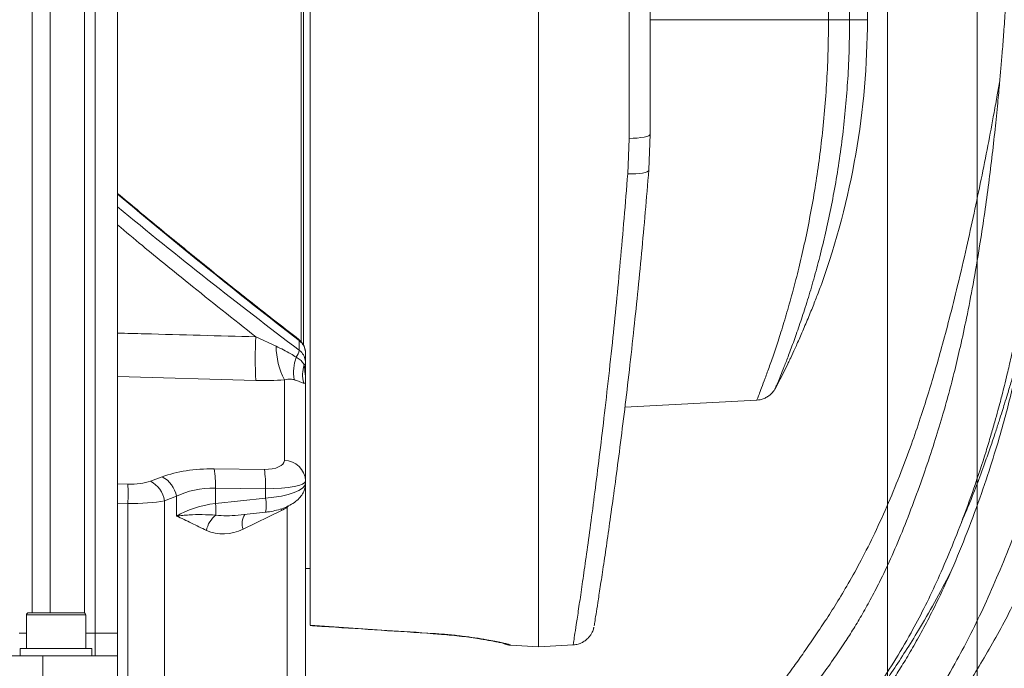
# Model space of a CAD drawing. Header units: millimetres. Extents: x 0 to 8410, y 0 to 5940.
# Tile 112 of 256: x 3478 to 3698, y 1733 to 1878. Entities that reach past the tile are written whole.
import ezdxf

# ---------------------------------------------------------------- set-up
doc = ezdxf.new("R2010")
doc.units = ezdxf.units.MM
doc.header["$LTSCALE"] = 10
doc.styles.add('SLDTEXTSTYLE0', font='TXT', dxfattribs={"width": 0.605})
doc.dimstyles.new('SLDDIMSTYLE0', dxfattribs={"dimtxt": 50, "dimasz": 50, "dimexe": 0, "dimexo": 0.0625, "dimgap": 12.5, "dimtad": 1, "dimtoh": 1, "dimdec": 1, "dimrnd": 1e-09, "dimzin": 12, "dimdsep": 46, "dimtxsty": 'SLDTEXTSTYLE0', "dimsah": 1, "dimcen": 0.09, "dimadec": 0, "dimazin": 0, "dimtfac": 1, "dimtofl": 0, "dimtmove": 0, "dimatfit": 3, "dimfxl": 0, "dimfrac": 2, "dimtolj": 1, "dimtzin": 12, "dimarcsym": 0})
doc.dimstyles.new('SLDDIMSTYLE2', dxfattribs={"dimtxt": 50, "dimasz": 50, "dimexe": 0, "dimexo": 0.0625, "dimgap": 12.5, "dimtad": 1, "dimtoh": 1, "dimdec": 1, "dimrnd": 1e-09, "dimzin": 12, "dimdsep": 46, "dimtxsty": 'SLDTEXTSTYLE0', "dimsah": 1, "dimcen": 0.09, "dimadec": 0, "dimazin": 0, "dimtfac": 1, "dimtofl": 0, "dimtmove": 0, "dimatfit": 3, "dimfxl": 0, "dimfrac": 2, "dimtolj": 1, "dimtzin": 12, "dimarcsym": 0})

# ---------------------------------------------------------------- blocks, each defined once
blk = doc.blocks.new('*D23')
at = {"color": 7, "linetype": 'Continuous', "lineweight": 0}
for p, q in [((3671.8, 2078.39), (3671.8, 1024.66)), ((3434.8, 1247.6), (3434.8, 1024.66)), ((3434.8, 1039.66), (3671.8, 1039.66)), ((3671.8, 1039.66), (4144.45, 1039.66))]:
    blk.add_line(p, q, dxfattribs=at)
for points in [[(3434.8, 1039.66), (3484.8, 1032.16), (3484.8, 1047.16)], [(3671.8, 1039.66), (3621.8, 1047.16), (3621.8, 1032.16)]]:
    blk.add_solid(points, dxfattribs=at)
at = {"color": 7, "linetype": 'Continuous', "lineweight": 0, "char_height": 50, "attachment_point": 1, "style": 'SLDTEXTSTYLE0'}
for s, insert in [(' (2x M8)', (3876.76, 1104.11)), ('237', (3762.19, 1104.11))]:
    blk.add_mtext(s, dxfattribs=dict(at, insert=insert))
blk = doc.blocks.new('*D24')
at = {"color": 7, "linetype": 'Continuous', "lineweight": 0}
for p, q in [((3691.8, 2378.39), (3691.8, 1122.08)), ((3671.8, 2078.39), (3671.8, 1122.08)), ((3671.8, 1137.08), (3571.8, 1137.08)), ((3671.8, 1137.08), (3691.8, 1137.08)), ((3691.8, 1137.08), (4112.05, 1137.08))]:
    blk.add_line(p, q, dxfattribs=at)
for points in [[(3671.8, 1137.08), (3621.8, 1144.58), (3621.8, 1129.58)], [(3691.8, 1137.08), (3741.8, 1129.58), (3741.8, 1144.58)]]:
    blk.add_solid(points, dxfattribs=at)
at = {"color": 7, "linetype": 'Continuous', "lineweight": 0, "char_height": 50, "attachment_point": 1, "style": 'SLDTEXTSTYLE0'}
for s, insert in [(' (2x M8)', (3844.36, 1201.53)), ('20', (3767.98, 1201.53))]:
    blk.add_mtext(s, dxfattribs=dict(at, insert=insert))
blk = doc.blocks.new('*D25')
at = {"color": 7, "linetype": 'Continuous', "lineweight": 0}
for p, q in [((3699.8, 2693.39), (3699.8, 1221.93)), ((3671.8, 2078.39), (3671.8, 1221.93)), ((3671.8, 1236.93), (3571.8, 1236.93)), ((3671.8, 1236.93), (3699.8, 1236.93)), ((3699.8, 1236.93), (4112.05, 1236.93))]:
    blk.add_line(p, q, dxfattribs=at)
for points in [[(3671.8, 1236.93), (3621.8, 1244.43), (3621.8, 1229.43)], [(3699.8, 1236.93), (3749.8, 1229.43), (3749.8, 1244.43)]]:
    blk.add_solid(points, dxfattribs=at)
at = {"color": 7, "linetype": 'Continuous', "lineweight": 0, "char_height": 50, "attachment_point": 1, "style": 'SLDTEXTSTYLE0'}
for s, insert in [(' (2x M8)', (3844.36, 1301.39)), ('28', (3767.98, 1301.39))]:
    blk.add_mtext(s, dxfattribs=dict(at, insert=insert))

msp = doc.modelspace()

# ---------------------------------------------------------------- linework, layer by layer
at = {"color": 7, "linetype": 'Continuous', "lineweight": 0}
for p, q in [((3540.804181, 1806.078091), (3540.804181, 2019.794747)), ((3541.304182, 2019.294784), (3541.304182, 1805.402264)), ((3542.804185, 2015.371964), (3542.804185, 1742.851481)), ((3667.304184, 1878.044769), (3667.304184, 1941.737697)), ((3499.80418, 1903.044746), (3499.80418, 1741.044775)), ((3593.804176, 1882.96713), (3593.804176, 1738.044754)), ((3618.804182, 1882.754252), (3618.804182, 1852.485821)), ((3618.804182, 1852.485821), (3618.484091, 1844.49105)), ((3541.804183, 1803.583369), (3541.804183, 1801.430986)), ((3541.804183, 1801.430986), (3541.804183, 1796.892628)), ((3541.804183, 1796.892628), (3541.804183, 1775.069669)), ((3613.142084, 1791.558221), (3642.605912, 1793.102369)), ((3541.804183, 1775.069669), (3541.804183, 1774.612054)), ((3541.804183, 1774.612054), (3541.804183, 1705.370382)), ((3526.744362, 1767.430857), (3532.854225, 1768.082872)), ((3541.804183, 1755.544767), (3542.804185, 1755.544767)), ((3479.434423, 1745.14477), (3479.434423, 1737.644777)), ((3479.934424, 1745.644763), (3487.276159, 1745.644763)), ((3487.276159, 1745.644763), (3492.204424, 1745.644763)), ((3492.704425, 1737.644777), (3492.704425, 1745.14477)), ((3542.804185, 1742.852196), (3542.804185, 1742.851481)), ((3477.804184, 1741.044775), (3479.434423, 1741.044775)), ((3492.704425, 1741.044775), (3494.804181, 1741.044775)), ((3494.804181, 1741.044775), (3499.80418, 1741.044775)), ((3499.80418, 1741.044775), (3499.80418, 1736.04475)), ((3478.069424, 1737.644777), (3478.069424, 1736.04475)), ((3486.069426, 1737.644777), (3478.069424, 1737.644777)), ((3494.069423, 1737.644777), (3486.069426, 1737.644777)), ((3494.069423, 1736.04475), (3494.069423, 1737.644777)), ((3587.677564, 1738.365844), (3593.804176, 1738.044754)), ((3593.804176, 1738.044754), (3601.605843, 1738.453642)), ((3472.804181, 1736.04475), (3483.136367, 1736.04475)), ((3483.136367, 1736.04475), (3483.136367, 1721.044764)), ((3499.80418, 1736.04475), (3483.136367, 1736.04475)), ((3499.80418, 1721.044764), (3499.80418, 1736.04475))]:
    msp.add_line(p, q, dxfattribs=at)
at = {"color": 8, "linetype": 'Continuous', "lineweight": 0}
for p, q in [((3480.737514, 1903.044746), (3480.737514, 1745.644763)), ((3484.748549, 1745.644763), (3484.748549, 1903.044746)), ((3492.4323, 1903.044746), (3492.4323, 1745.589808)), ((3494.804181, 1741.044775), (3494.804181, 1903.044746)), ((3658.62004, 1878.044769), (3658.576201, 1901.453004)), ((3614.065866, 1851.533041), (3614.065866, 1882.929817)), ((3658.619981, 1878.044769), (3618.804182, 1878.044769)), ((3663.333471, 1878.044769), (3667.145233, 1878.044769)), ((3613.761778, 1843.655035), (3614.065866, 1851.533041)), ((3530.699033, 1807.246819), (3535.226542, 1805.143938)), ((3540.350664, 1804.262027), (3540.350664, 1806.406513)), ((3530.699033, 1797.490731), (3499.80418, 1798.380867)), ((3537.065859, 1779.631123), (3537.065859, 1797.613397)), ((3521.392021, 1777.744636), (3532.588508, 1777.624175)), ((3507.158812, 1775.027231), (3509.789522, 1776.000783)), ((3499.80418, 1774.419174), (3502.10027, 1774.339214)), ((3521.652985, 1773.443416), (3521.652985, 1770.027235)), ((3532.849464, 1773.322955), (3521.652985, 1773.443416)), ((3532.849464, 1771.2221), (3532.849464, 1773.322955)), ((3512.951109, 1771.630034), (3510.320399, 1770.656511)), ((3510.320399, 1770.656511), (3510.320399, 1712.752328)), ((3512.951109, 1771.630034), (3512.951109, 1767.189339)), ((3521.652985, 1770.027235), (3532.849464, 1771.2221)), ((3502.10027, 1770.039067), (3499.80418, 1770.119027)), ((3502.10027, 1714.05296), (3502.10027, 1770.039067)), ((3536.431919, 1768.466249), (3527.845155, 1764.279887)), ((3536.431919, 1768.466249), (3536.335606, 1768.862114)), ((3537.961233, 1769.502297), (3537.70468, 1769.219384)), ((3537.70468, 1705.137715), (3537.70468, 1769.219384)), ((3487.374506, 1745.14477), (3479.434423, 1745.14477)), ((3492.704425, 1745.14477), (3487.374506, 1745.14477)), ((3494.804181, 1736.04475), (3494.804181, 1741.044775)), ((3587.659519, 1738.407597), (3587.677564, 1738.365844))]:
    msp.add_line(p, q, dxfattribs=at)
at = {"color": 8, "linetype": 'Continuous', "lineweight": 0, "flags": 128}
for points in [[(3663.28917, 1901.462302), (3663.308169, 1891.462371), (3663.333546, 1878.044769)], [(3618.804182, 1852.485821), (3618.714388, 1852.305815), (3618.448223, 1852.132276), (3618.01527, 1851.971433), (3617.431055, 1851.829067), (3616.716574, 1851.710305), (3615.897487, 1851.619378), (3615.003209, 1851.559594), (3614.065866, 1851.533041)], [(3618.484091, 1844.49105), (3618.378799, 1844.272658), (3618.102755, 1844.075904), (3617.665644, 1843.90764), (3617.082741, 1843.773797), (3616.374444, 1843.679056), (3615.565564, 1843.626723), (3614.684399, 1843.618617), (3613.761778, 1843.655035)], [(3540.275957, 1806.666211), (3540.331769, 1806.58792), (3540.350664, 1806.406513)], [(3570.392649, 1741.005287), (3570.337202, 1740.947828), (3570.326563, 1740.946815)], [(3582.283016, 1739.610061), (3581.816252, 1739.623204), (3581.692274, 1739.642039)]]:
    msp.add_lwpolyline(points, dxfattribs=at)
at = {"color": 7, "linetype": 'Continuous', "lineweight": 0}
for centre, radius, start, end in [((3492.304182, 1878.044765), 175, 340.26469199, 0), ((3492.304182, 1878.044765), 175, 331.95863539, 333.93684528), ((3479.934424, 1745.144765), 0.5, 90, 180), ((3492.204424, 1745.144765), 0.5, 0, 90)]:
    msp.add_arc(centre, radius, start, end, dxfattribs=at)
at = {"color": 8, "linetype": 'Continuous', "lineweight": 0}
for centre, radius, start, end in [((3609.347209, 1802.368775), 78.799307, 176.4508551, 183.5491449), ((3551.99104, 1805.248734), 16.764826, 180.3581553, 207.09310989), ((3536.567797, 1804.841189), 3.826945, 325.47094418, 351.29554009), ((3548.933695, 1799.264277), 9.82313, 159.70178761, 189.25617394), ((3548.073964, 1798.740583), 6.933785, 161.13421379, 195.52239093), ((3541.215488, 1801.494808), 0.592145, 300.12424575, 353.8124918), ((3537.036777, 1774.85916), 4.772052, 2.52830267, 89.65081286), ((3497.570277, 1774.140794), 24.092803, 358.34131288, 8.60268481), ((3508.765488, 1774.020298), 24.09407, 358.34148511, 8.60231481), ((3506.803661, 1770.512113), 6.248269, 10.30668044, 61.45360784), ((3453.112414, 1772.189141), 49.035017, 357.48690501, 2.51309499), ((3504.173107, 1769.538666), 6.248101, 10.30625043, 61.45440889), ((3525.13477, 1769.640782), 7.875091, 348.59005027, 11.583738), ((3503.886634, 1767.812265), 17.903891, 358.74727973, 7.10652522), ((3525.221846, 1762.886807), 5.688658, 127.1524968, 168.70218099), ((3531.086062, 1765.550419), 3.481053, 144.06369047, 201.4066582), ((3587.919496, 1743.399565), 4.998733, 249.09986542, 267.01877517)]:
    msp.add_arc(centre, radius, start, end, dxfattribs=at)
for centre, major_axis, ratio, start_param, end_param in [((3552.80426, 1869.749086), (214.390881, -173.793036), 0.2079578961, 4.6331428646, 4.822085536), ((3541.370257, 1873.358037), (205.597154, -166.664521), 0.2079578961, 4.6786927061, 4.8745067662), ((3532.065862, 1779.924819), (4.997165, -0.370368), 0.4545125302, 4.8507824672, 6.3168590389), ((3523.482593, 1768.542023), (19.988662, -1.481472), 0.4545125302, 1.7091898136, 2.3585984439), ((3531.804182, 1775.363351), (9.999809, -0.306176), 0.2018960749, 4.8232903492, 6.2893669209), ((3501.68158, 1778.010743), (7.995465, -0.592589), 0.4545125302, 4.7984225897, 5.5001910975), ((3523.220913, 1763.980555), (14.953009, -1.913877), 0.6198864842, 1.7546912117, 2.4040998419), ((3531.804182, 1774.200896), (9.999057, 0.452858), 0.3032783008, 4.8033741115, 6.2694506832), ((3501.419901, 1773.449275), (12.999337, -0.504118), 0.260423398, 4.7748477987, 5.4766163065), ((3523.220913, 1761.809772), (14.976054, 1.528575), 0.5542690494, 1.6190032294, 2.2684118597), ((3536.065568, 1776.143925), (4.760503, 7.793206), 0.6585247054, 3.9418130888, 4.1258064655), ((3526.825738, 1770.456571), (8.858615, 1.098511), 0.3356948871, 4.0662396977, 4.6616070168), ((3524.087124, 1770.303987), (8.290956, 1.907256), 0.8199545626, 3.971263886, 4.9875933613)]:
    msp.add_ellipse(centre, major_axis=major_axis, ratio=ratio, start_param=start_param, end_param=end_param, dxfattribs=at)
at = {"color": 7, "linetype": 'Continuous', "lineweight": 0}
for points, knots in [([(3645.939868, 1667.472169), (3646.129999, 1667.777523), (3647.717246, 1670.326665), (3650.546205, 1674.52478), (3654.310077, 1679.999251), (3657.888234, 1685.00509), (3661.267337, 1689.630375), (3664.447477, 1693.915082), (3667.260212, 1697.681548), (3670.478373, 1701.991742), (3674.274625, 1707.111534), (3678.882374, 1713.474277), (3683.78671, 1720.482947), (3688.181227, 1727.115853), (3691.895646, 1733.08374), (3694.888713, 1738.152996), (3697.864398, 1743.510028), (3700.797422, 1749.172214), (3703.661453, 1755.157176), (3706.425081, 1761.485952), (3708.992528, 1767.957093), (3711.012728, 1773.523438), (3712.492373, 1777.866145), (3713.490174, 1780.912974), (3714.294981, 1783.449276), (3714.934446, 1785.514096), (3715.526544, 1787.462091), (3716.19462, 1789.702342), (3717.076022, 1792.730349), (3718.184545, 1796.665458), (3719.498943, 1801.534529), (3720.88507, 1806.938918), (3722.235302, 1812.503704), (3723.779568, 1819.231889), (3725.404733, 1826.876907), (3727.036251, 1835.337648), (3728.439568, 1843.358391), (3729.683684, 1851.252202), (3730.786482, 1859.133508), (3731.730961, 1866.874334), (3732.456411, 1873.850238), (3733.009791, 1880.111816), (3733.441166, 1885.842714), (3733.817822, 1891.915344), (3734.110241, 1898.052231), (3734.319087, 1904.331203), (3734.436384, 1910.459111), (3734.461418, 1916.40999), (3734.409949, 1921.606248), (3734.319064, 1925.803609), (3734.211088, 1929.274476), (3734.077475, 1932.67308), (3733.892725, 1936.506384), (3733.628005, 1941.003879), (3733.278185, 1945.926184), (3732.733586, 1952.408053), (3731.939122, 1960.173646), (3730.830883, 1968.963457), (3729.691966, 1976.572763), (3728.58436, 1983.101275), (3727.457403, 1989.0997), (3726.076069, 1995.663977), (3724.317048, 2002.935448), (3722.222311, 2010.505488), (3719.955724, 2018.029126), (3718.414381, 2022.943187), (3717.656295, 2025.360093)], [0, 0, 0, 0, 0.0031707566, 0.0264699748, 0.048010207, 0.0678822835, 0.0892073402, 0.1082676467, 0.1250572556, 0.1397800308, 0.1657261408, 0.1921920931, 0.2192278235, 0.2469492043, 0.2630478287, 0.279379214, 0.295989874, 0.3129281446, 0.3302448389, 0.3479949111, 0.366255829, 0.3832711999, 0.3925559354, 0.4005196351, 0.4071067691, 0.4122732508, 0.416498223, 0.4221389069, 0.42952506, 0.4397216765, 0.4521607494, 0.4664380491, 0.4804234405, 0.4938217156, 0.5165602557, 0.5370511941, 0.5561638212, 0.5754339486, 0.5948129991, 0.613680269, 0.6317971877, 0.6455085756, 0.6591227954, 0.6733476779, 0.6895016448, 0.7035558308, 0.7187915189, 0.7338417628, 0.7466111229, 0.7563883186, 0.7642157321, 0.7717314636, 0.7809919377, 0.7919787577, 0.8043219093, 0.8166854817, 0.8390238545, 0.86076451, 0.8807258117, 0.8946334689, 0.9086240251, 0.924838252, 0.943118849, 0.9627118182, 0.981660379, 1, 1, 1, 1]), ([(3641.834165, 1668.90873), (3643.291045, 1671.312283), (3646.161511, 1676.047961), (3650.314634, 1682.426974), (3654.191803, 1688.120577), (3657.928699, 1693.372117), (3661.504909, 1698.20617), (3664.895131, 1702.670847), (3667.897904, 1706.585703), (3671.173896, 1710.868415), (3674.851289, 1715.758884), (3679.031128, 1721.605259), (3683.202373, 1727.96489), (3687.024698, 1734.485852), (3690.476742, 1741.006776), (3693.567899, 1747.399674), (3696.614564, 1754.305526), (3699.616596, 1761.776829), (3702.546295, 1769.769803), (3704.770018, 1776.542126), (3706.301176, 1781.654479), (3707.186863, 1784.770441), (3707.895433, 1787.377566), (3708.443506, 1789.469733), (3708.923337, 1791.35457), (3709.437683, 1793.433659), (3710.103118, 1796.225865), (3710.932954, 1799.891079), (3711.903998, 1804.48008), (3712.907916, 1809.63339), (3713.859648, 1814.991116), (3714.912447, 1821.510254), (3715.957337, 1828.930468), (3716.915502, 1837.13786), (3717.664819, 1844.904912), (3718.261641, 1852.530612), (3718.725429, 1860.134018), (3719.058682, 1867.590801), (3719.27343, 1874.900098), (3719.380897, 1882.126245), (3719.38917, 1889.712514), (3719.297263, 1896.72264), (3719.130227, 1903.309461), (3718.922841, 1909.159659), (3718.65857, 1914.90445), (3718.37417, 1919.991023), (3718.108542, 1924.133886), (3717.870403, 1927.505447), (3717.625413, 1930.72092), (3717.334678, 1934.264079), (3716.961292, 1938.450461), (3716.508959, 1943.084143), (3715.850709, 1949.245137), (3714.960215, 1956.653047), (3713.799473, 1965.052759), (3712.657594, 1972.343153), (3711.580036, 1978.582516), (3710.510682, 1984.282355), (3709.22462, 1990.497133), (3707.597682, 1997.404985), (3705.656447, 2004.618565), (3703.552193, 2011.800753), (3702.120396, 2016.492548), (3701.416593, 2018.798813)], [0, 0, 0, 0, 0.0248035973, 0.0488701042, 0.0711501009, 0.0917385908, 0.113911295, 0.1338747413, 0.1516726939, 0.1673527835, 0.192459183, 0.2178247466, 0.2434444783, 0.2693329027, 0.2893125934, 0.3096408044, 0.3305069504, 0.3521573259, 0.3748447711, 0.3979907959, 0.407593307, 0.4158751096, 0.4227531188, 0.4281570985, 0.4322861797, 0.4374800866, 0.4443599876, 0.4539521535, 0.4657617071, 0.4795399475, 0.4931962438, 0.5063221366, 0.5286562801, 0.5487989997, 0.5675283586, 0.5863945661, 0.6053578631, 0.6238275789, 0.6415443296, 0.6593791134, 0.6772109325, 0.6975785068, 0.7111510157, 0.7258636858, 0.7408003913, 0.7536107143, 0.763478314, 0.7714526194, 0.7785687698, 0.7872919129, 0.7977029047, 0.8096028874, 0.8216684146, 0.8434522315, 0.8646896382, 0.8842733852, 0.8979254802, 0.9114234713, 0.9270709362, 0.9447574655, 0.9637914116, 0.9822015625, 1, 1, 1, 1]), ([(3692.144762, 2015.052781), (3692.879847, 2012.626146), (3694.378591, 2007.678545), (3696.553851, 2000.125474), (3698.501635, 1992.620618), (3700.067044, 1985.576345), (3701.299368, 1979.288817), (3702.354032, 1973.364191), (3703.344374, 1967.3039), (3704.270914, 1961.062405), (3705.11703, 1954.761225), (3705.869985, 1948.548398), (3706.547689, 1942.298735), (3707.085998, 1936.704051), (3707.491635, 1932.009119), (3707.788197, 1928.264116), (3708.061436, 1924.517112), (3708.355496, 1920.076868), (3708.670435, 1914.590713), (3708.956884, 1908.434069), (3709.175568, 1902.19334), (3709.317562, 1896.237299), (3709.39123, 1890.596164), (3709.406114, 1885.004535), (3709.362394, 1879.588789), (3709.266052, 1874.48392), (3709.141182, 1870.095282), (3708.999749, 1866.249658), (3708.824142, 1862.291106), (3708.571412, 1857.546246), (3708.194831, 1851.779839), (3707.680849, 1845.363328), (3707.036782, 1838.694275), (3706.261495, 1831.924332), (3705.252468, 1824.399547), (3704.015297, 1816.536366), (3702.590001, 1808.766088), (3701.210651, 1802.126526), (3699.871278, 1796.311151), (3698.503472, 1790.896651), (3696.851004, 1784.902201), (3694.73297, 1777.952656), (3691.976203, 1769.872154), (3688.798679, 1761.436548), (3685.408138, 1753.388306), (3682.325945, 1746.888552), (3679.67566, 1741.803892), (3677.442603, 1737.818599), (3675.287092, 1734.217091), (3673.081824, 1730.746485), (3670.621429, 1727.094731), (3667.709316, 1722.994842), (3664.566315, 1718.756856), (3661.240181, 1714.376896), (3657.785907, 1709.863393), (3653.954044, 1704.815333), (3649.734236, 1699.108678), (3645.484792, 1693.099436), (3641.239455, 1686.807253), (3637.036785, 1680.249415), (3633.996668, 1675.30586), (3632.362032, 1672.509678), (3632.222902, 1672.271684)], [0, 0, 0, 0, 0.0190194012, 0.0387781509, 0.0589527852, 0.0771661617, 0.0928970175, 0.1070141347, 0.1223112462, 0.1389690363, 0.154359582, 0.1700222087, 0.1859403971, 0.201544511, 0.2122106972, 0.2213126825, 0.2297415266, 0.2404070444, 0.2547126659, 0.2709868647, 0.286667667, 0.3015825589, 0.3157041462, 0.3290125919, 0.3435531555, 0.3563560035, 0.3673400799, 0.3765145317, 0.3852511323, 0.3971015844, 0.4122156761, 0.428683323, 0.4455066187, 0.4626348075, 0.4800098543, 0.5027668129, 0.5227825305, 0.5398937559, 0.5543810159, 0.5684401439, 0.582888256, 0.6026326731, 0.625425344, 0.651033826, 0.6763790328, 0.6995186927, 0.7149460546, 0.7295648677, 0.743423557, 0.7567030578, 0.7718810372, 0.7898987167, 0.8109229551, 0.8296068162, 0.8502912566, 0.8730246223, 0.897850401, 0.9248236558, 0.947583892, 0.971804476, 0.9976001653, 1, 1, 1, 1]), ([(3687.059205, 2012.998089), (3687.636936, 2011.223363), (3688.817863, 2007.595682), (3690.574174, 2002.000638), (3692.256333, 1996.207897), (3693.707528, 1990.549183), (3694.826467, 1985.426036), (3695.629825, 1981.198031), (3696.251178, 1977.531962), (3696.798916, 1973.938857), (3697.346227, 1969.866608), (3697.883143, 1965.212225), (3698.408556, 1959.736706), (3698.863778, 1953.697638), (3699.217758, 1947.342216), (3699.455854, 1941.227187), (3699.588082, 1935.902955), (3699.652738, 1931.485574), (3699.679801, 1927.896488), (3699.685649, 1924.234491), (3699.665562, 1919.855416), (3699.598574, 1914.484297), (3699.468136, 1908.496155), (3699.279538, 1902.450459), (3699.048616, 1896.67546), (3698.784461, 1891.192638), (3698.480399, 1885.743261), (3698.145403, 1880.458524), (3697.793228, 1875.478486), (3697.464599, 1871.204187), (3697.157031, 1867.46695), (3696.821524, 1863.623614), (3696.391252, 1859.01321), (3695.820589, 1853.401464), (3695.119569, 1847.157851), (3694.313377, 1840.678291), (3693.408358, 1834.117831), (3692.294928, 1826.843802), (3690.991909, 1819.253548), (3689.53997, 1811.75849), (3688.160753, 1805.356325), (3686.832848, 1799.74421), (3685.477889, 1794.50398), (3683.961932, 1789.109625), (3682.182908, 1783.299849), (3680.068676, 1776.970646), (3677.664454, 1770.288266), (3675.128261, 1763.749436), (3672.567447, 1757.772363), (3670.195306, 1752.773372), (3668.007655, 1748.567049), (3665.99991, 1744.995894), (3664.027973, 1741.724882), (3661.943267, 1738.478907), (3659.539492, 1734.953957), (3656.643353, 1730.918754), (3653.492858, 1726.696465), (3650.142179, 1722.289302), (3646.651795, 1717.714559), (3642.774883, 1712.575645), (3638.511669, 1706.763024), (3634.232174, 1700.6731), (3629.965257, 1694.298604), (3626.380207, 1688.736156), (3624.107785, 1684.9735), (3623.24218, 1683.54024)], [0, 0, 0, 0, 0.0144387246, 0.029513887, 0.0453638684, 0.0610996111, 0.0747040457, 0.0859376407, 0.0944083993, 0.1034890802, 0.1140744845, 0.1262242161, 0.1397808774, 0.15670182, 0.1731865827, 0.1891726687, 0.2042130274, 0.2145515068, 0.2234978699, 0.2321038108, 0.2430115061, 0.2575480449, 0.2738882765, 0.2896255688, 0.3046390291, 0.3189007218, 0.3323891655, 0.347170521, 0.3601756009, 0.3713201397, 0.3806146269, 0.3894440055, 0.4014570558, 0.4168188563, 0.4335782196, 0.4506617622, 0.4680130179, 0.4855675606, 0.508514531, 0.5286892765, 0.5459272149, 0.5605247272, 0.5747524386, 0.5894530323, 0.6059891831, 0.6246243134, 0.6451684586, 0.6668549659, 0.6870264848, 0.7057891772, 0.7209396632, 0.7353120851, 0.748927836, 0.7623351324, 0.7781207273, 0.7967659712, 0.8184579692, 0.8377095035, 0.8590179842, 0.8824519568, 0.9080769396, 0.9359610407, 0.9595112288, 0.9845771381, 1, 1, 1, 1]), ([(3630.370553, 1672.919825), (3630.807756, 1673.668305), (3632.772609, 1677.032088), (3636.153786, 1682.519433), (3640.389967, 1689.088915), (3644.290117, 1694.839606), (3648.060012, 1700.175118), (3651.681602, 1705.105377), (3655.125648, 1709.666604), (3658.181634, 1713.663913), (3661.485317, 1717.984471), (3665.145971, 1722.835587), (3669.228646, 1728.495693), (3673.213907, 1734.495106), (3676.778272, 1740.536945), (3679.956272, 1746.550065), (3682.783589, 1752.445444), (3685.577965, 1758.854493), (3688.363989, 1765.862726), (3691.152245, 1773.481792), (3693.320861, 1780.020573), (3694.837264, 1785.012062), (3695.721432, 1788.072534), (3696.42861, 1790.62837), (3696.975144, 1792.674019), (3697.454471, 1794.518527), (3697.969981, 1796.557052), (3698.638369, 1799.297016), (3699.473279, 1802.889817), (3700.453451, 1807.376229), (3701.473656, 1812.396242), (3702.452925, 1817.598339), (3703.556821, 1823.918838), (3704.691429, 1831.112353), (3705.798716, 1839.076319), (3706.732655, 1846.623447), (3707.553115, 1854.046929), (3708.277384, 1861.454091), (3708.833815, 1867.765186), (3709.120454, 1871.583294), (3709.224145, 1872.964487)], [0, 0, 0, 0, 0.0117469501, 0.0527925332, 0.0908260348, 0.1260517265, 0.1586070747, 0.1936727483, 0.2252727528, 0.2535066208, 0.2784749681, 0.317609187, 0.3568253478, 0.3963889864, 0.4361382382, 0.4666311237, 0.4975486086, 0.5292146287, 0.5621364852, 0.5968665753, 0.6328475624, 0.6479274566, 0.6609289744, 0.6716992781, 0.6801097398, 0.6865360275, 0.6946942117, 0.705466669, 0.7204671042, 0.73893263, 0.760338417, 0.7814460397, 0.8017427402, 0.8362787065, 0.86739907, 0.8964305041, 0.9257017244, 0.9551241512, 0.9837662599, 1, 1, 1, 1]), ([(3696.887355, 1864.410445), (3696.70156, 1863.358578), (3696.282697, 1860.987206), (3695.404973, 1856.166523), (3694.217421, 1849.878688), (3692.727199, 1842.380099), (3691.140164, 1834.79295), (3689.396267, 1826.875967), (3687.55536, 1819.00101), (3685.693142, 1811.544801), (3683.986686, 1805.137243), (3682.389498, 1799.495029), (3680.80408, 1794.2256), (3679.073691, 1788.823716), (3677.076258, 1783.019176), (3674.716763, 1776.701944), (3671.983726, 1770.018112), (3669.024095, 1763.470663), (3666.004844, 1757.459292), (3663.142609, 1752.279345), (3660.459308, 1747.791851), (3657.951373, 1743.852955), (3655.527248, 1740.229199), (3653.202288, 1736.883976), (3650.808073, 1733.535252), (3648.219908, 1729.993655), (3645.243484, 1725.986605), (3641.856558, 1721.465308), (3638.037552, 1716.359388), (3633.765688, 1710.57123), (3629.025731, 1703.977647), (3624.212049, 1697.000282), (3619.36197, 1689.613986), (3614.526947, 1681.831586), (3609.363436, 1673.095998), (3605.815663, 1666.956593), (3603.991609, 1663.800076)], [0, 0, 0, 0, 0.0121245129, 0.0273339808, 0.055681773, 0.0849290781, 0.1144809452, 0.1442150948, 0.1777209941, 0.2073140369, 0.232776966, 0.254487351, 0.275573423, 0.2972386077, 0.3215071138, 0.3489454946, 0.3792595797, 0.4118214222, 0.4426542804, 0.4714174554, 0.4968911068, 0.5209688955, 0.5436931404, 0.5661617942, 0.5868730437, 0.6107555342, 0.6379476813, 0.6685847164, 0.7027957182, 0.7407043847, 0.7824375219, 0.8281319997, 0.8669486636, 0.9085265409, 0.9529697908, 1, 1, 1, 1]), ([(3618.484091, 1844.49105), (3618.224561, 1841.340135), (3617.705502, 1835.038302), (3616.858362, 1825.790794), (3615.969698, 1816.744425), (3615.011212, 1807.645989), (3614.000025, 1798.655736), (3612.941853, 1789.803986), (3611.890363, 1781.483033), (3610.880305, 1773.87167), (3609.939782, 1767.07642), (3609.074669, 1761.045298), (3608.292739, 1755.760045), (3607.618547, 1751.321597), (3607.072469, 1747.798114), (3606.652106, 1745.130263), (3606.380143, 1743.420865), (3606.252413, 1742.625212), (3606.269785, 1742.733345), (3606.274377, 1742.761925)], [0, 0, 0, 0, 0.0551421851, 0.1102844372, 0.166620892, 0.2229575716, 0.2855243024, 0.3480909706, 0.4124313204, 0.4767711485, 0.5385037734, 0.6002359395, 0.6637184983, 0.727200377, 0.7888081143, 0.8504153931, 0.9138189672, 0.9772223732, 1, 1, 1, 1]), ([(3540.276106, 1806.666091), (3538.682499, 1807.902137), (3534.066876, 1811.482142), (3526.450209, 1817.486921), (3517.455899, 1824.702324), (3508.571604, 1831.949336), (3502.707531, 1836.841508), (3499.80418, 1839.263663)], [0, 0, 0, 0, 0.1176042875, 0.3406215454, 0.5627017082, 0.783489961, 1, 1, 1, 1]), ([(3650.167387, 1802.554623), (3650.478085, 1803.222866), (3651.098695, 1804.55766), (3652.371161, 1807.40243), (3653.727608, 1810.566836), (3655.044098, 1813.78661), (3656.122541, 1816.549434), (3656.793885, 1818.329084), (3657.0824, 1819.109194), (3657.034371, 1818.979522), (3657.024335, 1818.952427)], [0, 0, 0, 0, 0.1352516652, 0.2701607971, 0.4138178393, 0.561999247, 0.7063224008, 0.841317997, 0.966842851, 1, 1, 1, 1]), ([(3286.57199, 1815.904692), (3286.384499, 1815.859021), (3285.36972, 1815.611834), (3283.532311, 1815.072172), (3280.60922, 1814.175861), (3276.918491, 1812.914371), (3272.234349, 1811.105868), (3267.007269, 1808.784435), (3261.568304, 1805.989111), (3256.503566, 1802.913953), (3251.86686, 1799.600622), (3247.714206, 1796.107349), (3244.010206, 1792.332337), (3240.973078, 1788.584573), (3238.682107, 1785.200557), (3237.124785, 1782.483291), (3236.072686, 1780.399895), (3235.236292, 1778.579652), (3234.373283, 1776.501076), (3233.404578, 1773.821747), (3232.406624, 1770.487009), (3231.504997, 1766.578717), (3230.718672, 1761.716511), (3230.229017, 1756.204303), (3230.117392, 1750.298255), (3230.372573, 1744.763322), (3230.910932, 1739.680857), (3231.600155, 1735.180366), (3232.253368, 1731.547537), (3232.781884, 1728.799062), (3233.188564, 1726.743124), (3233.596648, 1724.707097), (3234.085079, 1722.292491), (3234.721461, 1719.177469), (3235.627754, 1714.769321), (3236.761189, 1709.250732), (3238.018331, 1702.975366), (3239.182654, 1696.949937), (3240.241748, 1691.397176), (3241.210973, 1686.313448), (3242.124251, 1681.557953), (3243.021654, 1676.972405), (3243.874436, 1672.806717), (3244.718331, 1668.927705), (3245.594728, 1665.176677), (3246.638251, 1661.133685), (3247.873651, 1656.870054), (3249.241131, 1652.711464), (3250.573613, 1649.153488), (3251.73439, 1646.382498), (3252.690281, 1644.296214), (3253.644367, 1642.371863), (3254.759328, 1640.299495), (3256.196409, 1637.889659), (3257.889704, 1635.384301), (3260.107601, 1632.518929), (3262.722603, 1629.76466), (3265.359578, 1627.744864), (3267.576862, 1626.49517), (3269.539579, 1625.642897), (3271.888864, 1624.941974), (3274.299104, 1624.527182), (3276.421787, 1624.352507), (3278.170747, 1624.306222), (3279.763143, 1624.325641), (3281.498375, 1624.399706), (3283.537432, 1624.539929), (3285.993606, 1624.758194), (3288.598598, 1625.001197), (3291.54507, 1625.259293), (3294.843126, 1625.537028), (3298.832525, 1625.860649), (3303.189355, 1626.204668), (3307.796415, 1626.562528), (3312.176873, 1626.900582), (3316.391821, 1627.227751), (3320.495795, 1627.550263), (3324.714165, 1627.887084), (3328.729006, 1628.213209), (3332.526709, 1628.525044), (3336.296281, 1628.833072), (3340.627755, 1629.180854), (3345.793027, 1629.581519), (3351.752268, 1630.015596), (3358.186134, 1630.446822), (3364.768943, 1630.858188), (3371.4238, 1631.246153), (3378.768738, 1631.652229), (3386.666492, 1632.036774), (3394.839441, 1632.27339), (3402.382456, 1632.32707), (3409.192791, 1632.304421), (3415.286778, 1632.263175), (3420.975747, 1632.221051), (3427.424709, 1632.170441), (3435.100961, 1632.111371), (3444.183419, 1632.049154), (3454.042568, 1631.986835), (3464.319693, 1631.922906), (3474.850465, 1631.856772), (3485.459178, 1631.792104), (3496.342275, 1631.72784), (3507.484936, 1631.675376), (3518.85804, 1631.647804), (3530.363571, 1631.655627), (3541.795184, 1631.681491), (3552.886712, 1631.709774), (3563.385248, 1631.726229), (3572.542045, 1631.736816), (3580.512526, 1631.747407), (3587.559717, 1631.763558), (3594.156776, 1631.783597), (3600.208843, 1631.800696), (3605.613683, 1631.806229), (3610.304238, 1631.792509), (3614.21811, 1631.761568), (3617.352884, 1631.718539), (3619.762551, 1631.672075), (3621.533904, 1631.641377), (3622.716016, 1631.640659), (3623.618234, 1631.71889), (3624.412924, 1631.90385), (3625.194864, 1632.200032), (3625.89697, 1632.589578), (3626.510067, 1633.043505), (3627.069901, 1633.56177), (3627.738637, 1634.404896), (3628.343726, 1635.617529), (3628.68462, 1637.078426), (3628.684012, 1638.615558), (3628.318819, 1640.16122), (3627.614614, 1641.572394), (3626.651006, 1642.726328), (3625.447959, 1643.602165), (3624.374802, 1644.042209), (3623.532376, 1644.220404), (3622.828978, 1644.284658), (3621.99873, 1644.243072), (3620.943854, 1643.988925), (3619.818906, 1643.398079), (3618.745994, 1642.474623), (3618.329667, 1641.57938), (3618.120249, 1641.129062)], [0, 0, 0, 0, 0.0007560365, 0.0040919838, 0.0074441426, 0.0126392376, 0.0191701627, 0.0267681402, 0.0345869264, 0.0426268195, 0.0495225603, 0.0565422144, 0.0636499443, 0.0702838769, 0.0757810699, 0.0801426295, 0.0830127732, 0.0853144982, 0.0883292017, 0.0922582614, 0.0970917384, 0.1028323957, 0.1091051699, 0.1179314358, 0.1263267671, 0.134314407, 0.1419159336, 0.1490068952, 0.1549527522, 0.1587342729, 0.16171482, 0.164408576, 0.1680813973, 0.1728006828, 0.1785836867, 0.1879120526, 0.1972080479, 0.2058093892, 0.2136657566, 0.2207372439, 0.2272595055, 0.2336893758, 0.2400149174, 0.2448596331, 0.2502322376, 0.2561511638, 0.262583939, 0.2694271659, 0.2755372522, 0.2798884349, 0.2834543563, 0.2864594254, 0.2902157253, 0.2949312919, 0.3004682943, 0.3057939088, 0.3139891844, 0.3209335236, 0.3240806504, 0.3279558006, 0.3328335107, 0.3380243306, 0.3421390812, 0.3453786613, 0.3484048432, 0.3514935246, 0.3555223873, 0.360549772, 0.3659240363, 0.3704256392, 0.3767234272, 0.3835147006, 0.3910409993, 0.398495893, 0.4058930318, 0.4118923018, 0.4181356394, 0.4246425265, 0.4307883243, 0.4357871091, 0.4410898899, 0.4469402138, 0.4541563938, 0.4627265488, 0.4715829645, 0.480444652, 0.4893108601, 0.4981791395, 0.5095162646, 0.5203480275, 0.530317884, 0.539310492, 0.5472020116, 0.5541986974, 0.5614743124, 0.5721707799, 0.5837493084, 0.5963236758, 0.6100378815, 0.6234666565, 0.6374932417, 0.6521624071, 0.6675399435, 0.6836923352, 0.7006025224, 0.7180114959, 0.735654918, 0.7533079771, 0.7707540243, 0.7853226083, 0.8003052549, 0.8154783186, 0.8305489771, 0.8451375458, 0.8587713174, 0.8711998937, 0.8824612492, 0.8926407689, 0.9018606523, 0.9101807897, 0.9170784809, 0.9227584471, 0.9274852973, 0.9313867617, 0.9334196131, 0.9366944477, 0.9410847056, 0.9462120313, 0.951824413, 0.9576494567, 0.9627848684, 0.9672293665, 0.972185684, 0.976401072, 0.9800239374, 0.9816211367, 0.9831677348, 0.9853725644, 0.9883675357, 0.9920991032, 0.9960257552, 1, 1, 1, 1]), ([(3541.768219, 1803.627238), (3541.774002, 1803.790251), (3541.792568, 1804.313581), (3541.503432, 1805.163013), (3540.992154, 1806.047133), (3540.487673, 1806.462048), (3540.260564, 1806.648836)], [0, 0, 0, 0, 0.1390538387, 0.4464113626, 0.7507840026, 1, 1, 1, 1]), ([(3688.31266, 1765.831188), (3688.77159, 1766.890997), (3689.943641, 1769.597623), (3691.689596, 1774.028383), (3693.385792, 1778.588619), (3694.756516, 1782.493444), (3695.808868, 1785.613884), (3696.673814, 1788.264046), (3697.366616, 1790.441814), (3697.994234, 1792.453733), (3698.681156, 1794.698572), (3699.577804, 1797.696507), (3700.701959, 1801.586681), (3701.615226, 1804.828383), (3702.128547, 1806.751581), (3702.20847, 1807.051018)], [0, 0, 0, 0, 0.0830698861, 0.2121503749, 0.3356476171, 0.4225571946, 0.4982174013, 0.5619850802, 0.6133339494, 0.6541306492, 0.7054705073, 0.7729220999, 0.8663470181, 0.9791905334, 1, 1, 1, 1]), ([(3649.507742, 1801.157847), (3649.495781, 1801.132799), (3649.45863, 1801.054997), (3649.751891, 1801.668987), (3650.066125, 1802.338781), (3650.167387, 1802.554623)], [0, 0, 0, 0, 0.2434637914, 0.7562056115, 1, 1, 1, 1]), ([(3642.603199, 1793.130383), (3642.852519, 1793.1453), (3643.420076, 1793.179257), (3644.241421, 1793.450415), (3645.012681, 1793.847299), (3645.632478, 1794.314485), (3646.10223, 1794.787977), (3646.431963, 1795.214448), (3646.631924, 1795.530033), (3646.732982, 1795.709899), (3646.764122, 1795.769797), (3646.778237, 1795.796946)], [0, 0, 0, 0, 0.1352279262, 0.3078364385, 0.4646170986, 0.605235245, 0.7279315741, 0.8281882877, 0.9028657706, 0.9559731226, 1, 1, 1, 1]), ([(3532.854225, 1768.082872), (3533.145383, 1768.118238), (3533.991606, 1768.221027), (3535.360439, 1768.5067), (3536.903863, 1768.98782), (3538.353968, 1769.639943), (3539.595743, 1770.442008), (3540.578791, 1771.371815), (3541.269131, 1772.375839), (3541.71744, 1773.462321), (3541.775452, 1774.231242), (3541.804183, 1774.612054)], [0, 0, 0, 0, 0.0621628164, 0.1806704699, 0.303176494, 0.4323035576, 0.5704673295, 0.6906791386, 0.7990001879, 0.9004538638, 1, 1, 1, 1]), ([(3685.858231, 1754.62319), (3684.690793, 1752.36653), (3682.377412, 1747.894756), (3678.988121, 1742.099052), (3675.879362, 1737.095339), (3673.101253, 1732.853484), (3670.472374, 1728.992519), (3667.951758, 1725.397096), (3665.348763, 1721.758332), (3662.455057, 1717.783181), (3659.120707, 1713.269359), (3655.506062, 1708.417623), (3651.621587, 1703.199075), (3647.472898, 1697.563994), (3642.871691, 1691.182519), (3638.165038, 1684.398724), (3634.046924, 1678.23069), (3631.623345, 1674.325298), (3630.683254, 1672.810421)], [0, 0, 0, 0, 0.0655952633, 0.1299828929, 0.1810443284, 0.229576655, 0.2757143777, 0.3195249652, 0.3638690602, 0.4165110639, 0.4780887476, 0.5488119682, 0.6187419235, 0.6959525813, 0.780519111, 0.8726229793, 0.9505912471, 1, 1, 1, 1]), ([(3542.798955, 1742.774472), (3544.206865, 1742.679793), (3553.382751, 1742.062737), (3562.558763, 1741.461706), (3570.326846, 1740.952894)], [0, 0, 0, 0, 0.1534359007, 1, 1, 1, 1]), ([(3601.617541, 1738.460496), (3601.97672, 1738.501953), (3602.677115, 1738.582792), (3603.624305, 1738.974633), (3604.41426, 1739.483427), (3605.034024, 1740.065935), (3605.495847, 1740.665114), (3605.81876, 1741.235255), (3606.025998, 1741.734735), (3606.146515, 1742.120286), (3606.194584, 1742.336509), (3606.212522, 1742.417202)], [0, 0, 0, 0, 0.1658699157, 0.3234448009, 0.4669264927, 0.5969947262, 0.7131960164, 0.8142048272, 0.8979442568, 0.9619137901, 1, 1, 1, 1]), ([(3570.323746, 1740.942911), (3570.937348, 1740.901373), (3572.34371, 1740.806171), (3574.48552, 1740.606549), (3576.705944, 1740.362847), (3578.778106, 1740.091979), (3580.463759, 1739.84539), (3581.354343, 1739.695226), (3581.690993, 1739.638463)], [0, 0, 0, 0, 0.1434575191, 0.3288011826, 0.515152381, 0.6998235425, 0.8865302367, 1, 1, 1, 1]), ([(3581.701826, 1739.638344), (3582.143618, 1739.563071), (3583.118664, 1739.396942), (3584.323836, 1739.16215), (3585.289175, 1738.957138), (3585.868976, 1738.820997), (3586.151607, 1738.744344), (3586.149735, 1738.744862), (3586.149167, 1738.745019)], [0, 0, 0, 0, 0.1808633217, 0.3991693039, 0.6130080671, 0.7933970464, 0.9373619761, 1, 1, 1, 1]), ([(3586.150985, 1738.719478), (3586.326114, 1738.646097), (3586.811504, 1738.44271), (3587.340838, 1738.402981), (3587.679188, 1738.377586)], [0, 0, 0, 0, 0.3608004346, 1, 1, 1, 1])]:
    msp.add_open_spline(points, degree=3, knots=knots, dxfattribs=at)
at = {"color": 8, "linetype": 'Continuous', "lineweight": 0}
for points, knots in [([(3642.604406, 1793.131128), (3642.600706, 1793.121778), (3642.566684, 1793.0358), (3642.707834, 1793.392181), (3643.052446, 1794.264909), (3643.647251, 1795.801688), (3644.449546, 1797.928082), (3645.439446, 1800.650954), (3646.57449, 1803.918281), (3647.828106, 1807.73197), (3649.168686, 1812.09095), (3650.521203, 1816.849628), (3651.832474, 1821.895826), (3653.083699, 1827.206475), (3654.277995, 1832.90328), (3655.365723, 1838.854131), (3656.314732, 1844.959632), (3657.120493, 1851.223296), (3657.775848, 1857.726514), (3658.256495, 1864.415949), (3658.562544, 1871.204715), (3658.60079, 1875.759319), (3658.619981, 1878.044769)], [0, 0, 0, 0, 0.0061099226, 0.0561813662, 0.1086665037, 0.1611535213, 0.2153720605, 0.2695936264, 0.3235174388, 0.3774436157, 0.4329771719, 0.4885119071, 0.5397443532, 0.5909763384, 0.6435396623, 0.6961016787, 0.7459046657, 0.7957064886, 0.8468487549, 0.8979899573, 0.948812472, 1, 1, 1, 1]), ([(3663.333471, 1878.044769), (3663.313868, 1875.846478), (3663.274523, 1871.434485), (3662.96096, 1864.916855), (3662.473396, 1858.535636), (3661.807854, 1852.287433), (3660.971831, 1846.155548), (3659.982344, 1840.186393), (3658.868041, 1834.470102), (3657.646608, 1828.989611), (3656.34138, 1823.782569), (3654.975371, 1818.855822), (3653.592821, 1814.294643), (3652.218304, 1810.094226), (3650.902173, 1806.334099), (3649.7139, 1803.127777), (3648.698971, 1800.510037), (3647.868564, 1798.443922), (3647.234386, 1796.907121), (3646.867269, 1796.035862), (3646.720812, 1795.689346), (3646.75317, 1795.765975), (3646.757539, 1795.776323)], [0, 0, 0, 0, 0.0513239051, 0.1030075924, 0.1532325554, 0.2034584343, 0.2550185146, 0.3065797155, 0.358023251, 0.409467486, 0.4622366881, 0.5150058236, 0.5687758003, 0.6225439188, 0.6779103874, 0.7332729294, 0.7852033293, 0.8371301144, 0.8908249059, 0.9445167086, 0.9925077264, 1, 1, 1, 1]), ([(3663.333471, 1878.044769), (3663.213824, 1878.044769), (3662.974529, 1878.044769), (3661.874424, 1878.044769), (3660.383158, 1878.044769), (3659.207745, 1878.044769), (3658.62004, 1878.044769)], [0, 0, 0, 0, 0.2500002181, 0.4999999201, 0.7500006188, 1, 1, 1, 1]), ([(3601.599808, 1738.568828), (3601.59492, 1738.53728), (3601.57678, 1738.420195), (3601.699914, 1739.215467), (3601.961807, 1740.92174), (3602.378905, 1743.664202), (3602.926351, 1747.325365), (3603.590029, 1751.854541), (3604.357281, 1757.225946), (3605.22391, 1763.481037), (3606.168678, 1770.55445), (3607.164461, 1778.331187), (3608.200693, 1786.817148), (3609.264721, 1796.023934), (3610.285567, 1805.427204), (3611.237277, 1814.790336), (3612.117167, 1824.058987), (3612.968778, 1833.674647), (3613.497445, 1840.328241), (3613.761778, 1843.655035)], [0, 0, 0, 0, 0.0227602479, 0.0844700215, 0.1461800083, 0.2096768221, 0.2731740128, 0.3349441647, 0.3967147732, 0.4602356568, 0.5237571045, 0.5862787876, 0.6488006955, 0.7131014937, 0.7774022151, 0.8324524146, 0.887502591, 0.9437513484, 1, 1, 1, 1]), ([(3530.699033, 1807.246819), (3525.675404, 1811.213383), (3517.21144, 1817.896372), (3506.913934, 1826.281253), (3501.651405, 1830.677354), (3499.80418, 1832.22045)], [0, 0, 0, 0, 0.4865628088, 0.8197759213, 1, 1, 1, 1]), ([(3499.80418, 1808.076516), (3501.818677, 1808.022203), (3512.117053, 1807.744548), (3522.415277, 1807.468704), (3530.699033, 1807.246819)], [0, 0, 0, 0, 0.1956131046, 1, 1, 1, 1]), ([(3541.804183, 1803.583369), (3541.759441, 1803.992447), (3541.669966, 1804.810525), (3541.079076, 1805.778363), (3540.551796, 1806.233066), (3540.350664, 1806.406513)], [0, 0, 0, 0, 0.3822072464, 0.7643423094, 1, 1, 1, 1]), ([(3535.226542, 1805.143938), (3536.327867, 1804.60997), (3537.869681, 1803.862435), (3539.309293, 1802.936515), (3539.720583, 1802.671984)], [0, 0, 0, 0, 0.714304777, 1, 1, 1, 1]), ([(3540.350664, 1804.262027), (3540.551022, 1804.090048), (3541.078231, 1803.637513), (3541.669753, 1802.668128), (3541.759388, 1801.843228), (3541.804183, 1801.430986)], [0, 0, 0, 0, 0.2346851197, 0.6175351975, 1, 1, 1, 1]), ([(3539.720583, 1802.671984), (3540.0181, 1802.494545), (3540.668941, 1802.106384), (3541.234887, 1801.453598), (3541.444324, 1801.098516), (3541.512671, 1800.982639)], [0, 0, 0, 0, 0.3619434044, 0.7917789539, 1, 1, 1, 1]), ([(3541.512671, 1800.982639), (3541.657933, 1799.622068), (3541.803867, 1798.25519), (3541.804181, 1796.898887), (3541.804183, 1796.892628)], [0, 0, 0, 0, 0.9953856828, 1, 1, 1, 1]), ([(3537.065859, 1797.613397), (3536.028341, 1797.553704), (3533.937682, 1797.433417), (3531.783947, 1797.471531), (3530.699033, 1797.490731)], [0, 0, 0, 0, 0.4962637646, 1, 1, 1, 1]), ([(3539.238471, 1797.684238), (3539.053692, 1797.727938), (3538.315134, 1797.902607), (3537.601186, 1797.737326), (3537.065859, 1797.613397)], [0, 0, 0, 0, 0.2501885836, 1, 1, 1, 1]), ([(3541.393082, 1796.884999), (3541.303245, 1796.901895), (3541.068789, 1796.945992), (3540.437572, 1797.265592), (3539.578952, 1797.565364), (3539.238471, 1797.684238)], [0, 0, 0, 0, 0.2726553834, 0.7115753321, 1, 1, 1, 1]), ([(3541.804183, 1796.892628), (3541.804181, 1796.892569), (3541.80397, 1796.88567), (3541.751333, 1796.874168), (3541.512173, 1796.881398), (3541.393082, 1796.884999)], [0, 0, 0, 0, 0.0043583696, 0.5042181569, 1, 1, 1, 1]), ([(3512.951109, 1767.189339), (3512.957602, 1767.190273), (3513.18704, 1767.223286), (3513.647037, 1767.284736), (3514.580345, 1767.388071), (3516.204018, 1767.517333), (3518.65963, 1767.582116), (3520.743801, 1767.474613), (3521.786246, 1767.420843)], [0, 0, 0, 0, 0.0025790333, 0.0911283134, 0.1795525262, 0.355436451, 0.6776068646, 1, 1, 1, 1]), ([(3519.643422, 1764.001265), (3518.534812, 1764.549211), (3516.318152, 1765.644826), (3514.092436, 1766.740371), (3512.956638, 1767.187164), (3512.951109, 1767.189339)], [0, 0, 0, 0, 0.4989062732, 0.9975609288, 1, 1, 1, 1]), ([(3542.804185, 1742.851481), (3548.515446, 1742.466285), (3557.71155, 1741.846054), (3566.907764, 1741.236338), (3570.392649, 1741.005287)], [0, 0, 0, 0, 0.6210521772, 1, 1, 1, 1]), ([(3570.392649, 1741.005287), (3571.469768, 1740.925454), (3573.657435, 1740.763311), (3576.782967, 1740.422042), (3579.754219, 1740.027558), (3581.431043, 1739.75072), (3582.283016, 1739.610061)], [0, 0, 0, 0, 0.2423888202, 0.4923000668, 0.7420441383, 1, 1, 1, 1]), ([(3582.283016, 1739.610061), (3582.284859, 1739.609743), (3582.932333, 1739.498056), (3584.12763, 1739.279125), (3585.564219, 1738.98402), (3586.620996, 1738.740633), (3587.445203, 1738.523349), (3587.580644, 1738.450197), (3587.659519, 1738.407597)], [0, 0, 0, 0, 0.0005486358, 0.19275355, 0.3849559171, 0.5661499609, 0.7473456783, 1, 1, 1, 1])]:
    msp.add_open_spline(points, degree=3, knots=knots, dxfattribs=at)

# ---------------------------------------------------------------- dimensions: what is measured, and where the dimension line sits
at = {"color": 7, "linetype": 'Continuous', "lineweight": 0}
for base, p1, p2, dimstyle, picture, middle in [((3699.804182, 1236.932073), (3671.804182, 2078.391658), (3699.804182, 2693.391658), 'SLDDIMSTYLE2', '*D25', (3932.075828, 1236.932073)), ((3691.804182, 1137.076705), (3671.804182, 2078.391658), (3691.804182, 2378.391658), 'SLDDIMSTYLE2', '*D24', (3932.075828, 1137.076705)), ((3671.804182, 1039.657536), (3434.804182, 1247.59818), (3671.804182, 2078.391658), 'SLDDIMSTYLE0', '*D23', (3945.382829, 1039.657536))]:
    dim = msp.add_linear_dim(base=base, p1=p1, p2=p2, text='<> (2x M8)', dimstyle=dimstyle, dxfattribs=at)
    dim.commit()
    dim.dimension.update_dxf_attribs({"geometry": picture, "text_midpoint": middle, "dimtype": 160})

doc.saveas('drawing.dxf')
